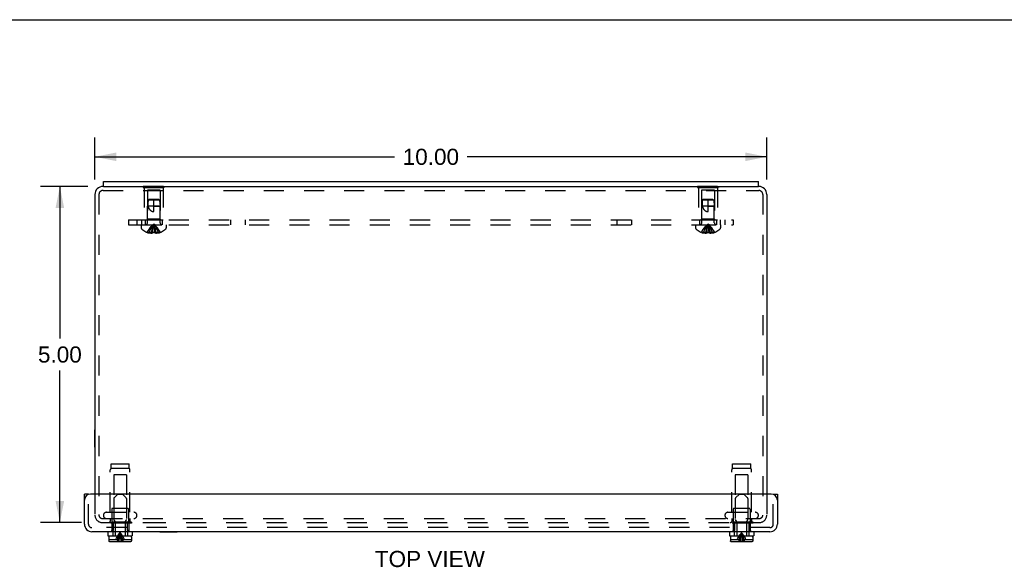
# Model space of a CAD drawing. Header units: inches. Extents: x 0 to 54.4, y 0 to 35.2.
# Tile 4 of 5: x 12.5 to 27.2, y 27.1 to 35.2. Entities that reach past the tile are written whole.
import ezdxf

# ---------------------------------------------------------------- set-up
doc = ezdxf.new("R2010")
doc.units = ezdxf.units.IN
doc.header["$LTSCALE"] = 2.992
doc.header["$MEASUREMENT"] = 0
doc.linetypes.add('HIDDEN', pattern=[0.2, 0.1, -0.1])
doc.layers.get('0').update_dxf_attribs({"linetype": 'CONTINUOUS'})
for name, color, linetype in [('DEFAULT_2', 8, 'HIDDEN'), ('DIMENSIONS', 7, 'CONTINUOUS'), ('DOOR_ASSEMBLY', 7, 'CONTINUOUS'), ('SUBPANEL', 7, 'CONTINUOUS')]:
    doc.layers.add(name, color=color, linetype=linetype)
doc.styles.get("Standard").update_dxf_attribs({"font": 'arial.ttf'})
doc.dimstyles.new('DIMSTYLE_1', dxfattribs={"dimtxt": 0.24, "dimasz": 0.32, "dimexe": 0.09, "dimexo": 0.07, "dimgap": 0.0375, "dimtad": 0, "dimtih": 1, "dimtoh": 1, "dimzin": 4, "dimdsep": 46, "dimtxsty": 'Standard', "dimblk": '_FILLED', "dimblk1": '_FILLED', "dimblk2": '_FILLED', "dimcen": 0.09, "dimadec": 3, "dimazin": 1, "dimtfac": 1, "dimtdec": 3, "dimtofl": 0, "dimtmove": 0, "dimatfit": 3, "dimldrblk": '_FILLED', "dimfxl": 0, "dimtolj": 1, "dimtzin": 4, "dimarcsym": 0})

# ---------------------------------------------------------------- blocks, each defined once
blk = doc.blocks.new('_FILLED')
at = {"color": 0, "linetype": 'ByBlock'}
blk.add_solid([(0, 0), (-1, 0.2), (-1, -0.2)], dxfattribs=at)
blk = doc.blocks.new('*D8')
at = {"layer": 'DIMENSIONS', "color": 2, "linetype": 'Continuous'}
for p, q in [((13.665, 32.824), (13.665, 33.449)), ((23.665, 32.824), (23.665, 33.449)), ((13.665, 33.161), (18.126, 33.161)), ((23.665, 33.161), (19.205, 33.161))]:
    blk.add_line(p, q, dxfattribs=at)
at = {"layer": 'DIMENSIONS', "color": 2, "linetype": 'Continuous', "xscale": 0.32, "yscale": 0.32, "zscale": 0.32, "rotation": 180}
blk.add_blockref('_FILLED', (13.665, 33.161), dxfattribs=at)
at = {"layer": 'DIMENSIONS', "color": 2, "linetype": 'Continuous', "xscale": 0.32, "yscale": 0.32, "zscale": 0.32}
blk.add_blockref('_FILLED', (23.665, 33.161), dxfattribs=at)
at = {"layer": 'DIMENSIONS', "color": 2, "linetype": 'Continuous', "insert": (18.665, 33.281), "char_height": 0.24, "width": 0.83866, "attachment_point": 2, "line_spacing_factor": 0.9}
blk.add_mtext('10.00', dxfattribs=at)
blk = doc.blocks.new('*D9')
at = {"layer": 'DIMENSIONS', "color": 2, "linetype": 'Continuous'}
for p, q in [((13.561, 32.72), (12.855, 32.72)), ((13.143, 32.72), (13.143, 30.46)), ((13.143, 27.72), (13.143, 29.98)), ((13.463, 27.72), (12.855, 27.72))]:
    blk.add_line(p, q, dxfattribs=at)
at = {"layer": 'DIMENSIONS', "color": 2, "linetype": 'Continuous', "xscale": 0.32, "yscale": 0.32, "zscale": 0.32}
for p, rotation in [((13.143, 32.72), 90), ((13.143, 27.72), 270)]:
    blk.add_blockref('_FILLED', p, dxfattribs=dict(at, rotation=rotation))
at = {"layer": 'DIMENSIONS', "color": 2, "linetype": 'Continuous', "insert": (13.143, 30.34), "char_height": 0.24, "width": 0.65219, "attachment_point": 2, "line_spacing_factor": 0.9}
blk.add_mtext('5.00', dxfattribs=at)

msp = doc.modelspace()

# ---------------------------------------------------------------- linework, layer by layer
at = {"color": 7, "linetype": 'Continuous'}
for p, q in [((0, 35.2), (54.4, 35.2)), ((13.79, 32.72), (13.79, 32.795)), ((13.79, 32.72), (23.54, 32.72)), ((23.54, 32.72), (23.54, 32.795)), ((13.661, 28.842), (13.661, 29.098)), ((13.661, 29.098), (13.665, 29.098)), ((13.661, 28.842), (13.665, 28.842))]:
    msp.add_line(p, q, dxfattribs=at)
at = {"color": 3, "linetype": 'Continuous'}
for p, q in [((13.79, 32.72), (13.785, 32.72)), ((13.79, 32.795), (23.54, 32.795)), ((23.545, 32.72), (23.54, 32.72)), ((13.665, 32.6), (13.665, 28.145)), ((23.665, 32.6), (23.665, 28.145))]:
    msp.add_line(p, q, dxfattribs=at)
for centre, start, end in [((13.785, 32.6), 90, 180), ((23.545, 32.6), 0, 90)]:
    msp.add_arc(centre, 0.12, start, end, dxfattribs=at)
at = {"layer": 'DEFAULT_2', "color": 8, "linetype": 'HIDDEN'}
for p, q in [((14.384, 32.725), (14.384, 32.704)), ((14.384, 32.725), (14.696, 32.725)), ((14.384, 32.704), (14.696, 32.704)), ((14.4, 32.704), (14.4, 32.225)), ((14.54, 32.725), (14.54, 32.704)), ((14.68, 32.704), (14.68, 32.225)), ((14.696, 32.725), (14.696, 32.704)), ((22.634, 32.725), (22.946, 32.725)), ((22.634, 32.725), (22.634, 32.704)), ((22.634, 32.704), (22.946, 32.704)), ((22.65, 32.704), (22.65, 32.225)), ((22.79, 32.725), (22.79, 32.704)), ((22.93, 32.704), (22.93, 32.225)), ((22.946, 32.725), (22.946, 32.704)), ((13.725, 32.6), (13.725, 27.842)), ((13.785, 32.66), (23.545, 32.66)), ((14.445, 32.663), (14.445, 32.235)), ((14.635, 32.663), (14.445, 32.663)), ((14.635, 32.663), (14.635, 32.235)), ((22.885, 32.663), (22.695, 32.663)), ((22.695, 32.663), (22.695, 32.235)), ((22.885, 32.663), (22.885, 32.235)), ((23.605, 32.6), (23.605, 27.842)), ((14.455, 32.515), (14.446, 32.425)), ((14.446, 32.178), (14.446, 32.425)), ((14.634, 32.425), (14.446, 32.425)), ((14.466, 32.525), (14.455, 32.515)), ((14.625, 32.515), (14.455, 32.515)), ((14.456, 32.515), (14.461, 32.52)), ((14.461, 32.52), (14.466, 32.525)), ((14.614, 32.525), (14.466, 32.525)), ((14.54, 32.345), (14.54, 32.525)), ((14.54, 32.425), (14.634, 32.425)), ((14.614, 32.525), (14.625, 32.515)), ((14.625, 32.515), (14.634, 32.425)), ((14.634, 32.178), (14.634, 32.425)), ((22.705, 32.515), (22.696, 32.425)), ((22.884, 32.425), (22.696, 32.425)), ((22.696, 32.178), (22.696, 32.425)), ((22.716, 32.525), (22.705, 32.515)), ((22.875, 32.515), (22.705, 32.515)), ((22.706, 32.515), (22.711, 32.52)), ((22.711, 32.52), (22.716, 32.525)), ((22.864, 32.525), (22.716, 32.525)), ((22.79, 32.345), (22.79, 32.525)), ((22.79, 32.425), (22.884, 32.425)), ((22.864, 32.525), (22.875, 32.515)), ((22.875, 32.515), (22.884, 32.425)), ((22.884, 32.178), (22.884, 32.425)), ((14.354, 32.15), (14.354, 32.104)), ((14.354, 32.15), (14.727, 32.15)), ((14.4, 32.225), (14.68, 32.225)), ((14.445, 32.235), (14.435, 32.225)), ((14.635, 32.235), (14.445, 32.235)), ((14.549, 32.102), (14.546, 32.122)), ((14.551, 32.081), (14.549, 32.102)), ((14.635, 32.235), (14.645, 32.225)), ((14.727, 32.15), (14.727, 32.104)), ((22.604, 32.15), (22.977, 32.15)), ((22.604, 32.15), (22.604, 32.104)), ((22.65, 32.225), (22.93, 32.225)), ((22.695, 32.235), (22.685, 32.225)), ((22.885, 32.235), (22.695, 32.235)), ((22.799, 32.102), (22.796, 32.122)), ((22.801, 32.081), (22.799, 32.102)), ((22.885, 32.235), (22.895, 32.225)), ((22.977, 32.15), (22.977, 32.104)), ((14.441, 32.037), (14.441, 32.037)), ((14.441, 32.037), (14.442, 32.037)), ((14.525, 32.037), (14.442, 32.037)), ((14.472, 32.037), (14.472, 32.027)), ((14.506, 32.037), (14.506, 32.022)), ((14.525, 32.037), (14.527, 32.059)), ((14.525, 32.037), (14.525, 32.037)), ((14.525, 32.037), (14.525, 32.027)), ((14.554, 32.059), (14.551, 32.081)), ((14.556, 32.037), (14.554, 32.059)), ((14.556, 32.037), (14.556, 32.037)), ((14.556, 32.037), (14.556, 32.027)), ((14.639, 32.037), (14.556, 32.037)), ((14.575, 32.037), (14.575, 32.022)), ((14.609, 32.037), (14.609, 32.027)), ((14.639, 32.037), (14.64, 32.037)), ((14.64, 32.037), (14.64, 32.037)), ((22.691, 32.037), (22.691, 32.037)), ((22.692, 32.037), (22.691, 32.037)), ((22.775, 32.037), (22.692, 32.037)), ((22.722, 32.037), (22.722, 32.027)), ((22.756, 32.037), (22.756, 32.022)), ((22.775, 32.037), (22.777, 32.059)), ((22.775, 32.037), (22.775, 32.037)), ((22.775, 32.037), (22.775, 32.027)), ((22.804, 32.059), (22.801, 32.081)), ((22.806, 32.037), (22.804, 32.059)), ((22.889, 32.037), (22.806, 32.037)), ((22.806, 32.037), (22.806, 32.037)), ((22.806, 32.037), (22.806, 32.027)), ((22.825, 32.037), (22.825, 32.022)), ((22.859, 32.037), (22.859, 32.027)), ((22.89, 32.037), (22.889, 32.037)), ((22.89, 32.037), (22.89, 32.037)), ((13.905, 28.524), (13.905, 28.593)), ((13.905, 28.593), (14.175, 28.593)), ((14.175, 28.524), (14.175, 28.593)), ((23.155, 28.593), (23.425, 28.593)), ((23.155, 28.524), (23.155, 28.593)), ((23.425, 28.524), (23.425, 28.593)), ((13.894, 27.873), (13.894, 28.506)), ((14.175, 28.524), (13.905, 28.524)), ((14.186, 27.873), (14.186, 28.506)), ((23.144, 27.873), (23.144, 28.506)), ((23.425, 28.524), (23.155, 28.524)), ((23.436, 27.873), (23.436, 28.506)), ((13.945, 28.43), (13.945, 27.93)), ((14.135, 28.43), (13.945, 28.43)), ((14.135, 28.43), (14.135, 27.93)), ((23.385, 28.43), (23.195, 28.43)), ((23.195, 28.43), (23.195, 27.93)), ((23.385, 28.43), (23.385, 27.93)), ((13.665, 28.145), (13.665, 27.832)), ((23.665, 28.145), (23.665, 27.842)), ((13.837, 27.873), (14.244, 27.873)), ((13.915, 27.92), (13.915, 27.71)), ((14.155, 27.93), (13.925, 27.93)), ((14.165, 27.92), (14.165, 27.71)), ((23.087, 27.873), (23.494, 27.873)), ((23.165, 27.92), (23.165, 27.71)), ((23.405, 27.93), (23.175, 27.93)), ((23.415, 27.92), (23.415, 27.71)), ((13.725, 27.842), (13.725, 27.832)), ((13.777, 27.78), (23.558, 27.78)), ((13.777, 27.72), (14.422, 27.72)), ((13.87, 27.728), (13.87, 27.71)), ((14.21, 27.728), (13.87, 27.728)), ((14.21, 27.71), (13.87, 27.71)), ((13.894, 27.78), (13.894, 27.738)), ((14.186, 27.78), (14.186, 27.738)), ((14.21, 27.728), (14.21, 27.71)), ((14.422, 27.72), (23.558, 27.72)), ((23.46, 27.728), (23.12, 27.728)), ((23.12, 27.728), (23.12, 27.71)), ((23.46, 27.71), (23.12, 27.71)), ((23.144, 27.78), (23.144, 27.738)), ((23.436, 27.78), (23.436, 27.738)), ((23.46, 27.728), (23.46, 27.71))]:
    msp.add_line(p, q, dxfattribs=at)
for points in [[(14.456, 32.515), (14.455, 32.504), (14.454, 32.492), (14.453, 32.48), (14.453, 32.469), (14.453, 32.457), (14.454, 32.446), (14.455, 32.435), (14.456, 32.425)], [(14.456, 32.425), (14.458, 32.418), (14.461, 32.411), (14.463, 32.405), (14.466, 32.399), (14.469, 32.393), (14.472, 32.388), (14.475, 32.383), (14.478, 32.379), (14.481, 32.375), (14.484, 32.371), (14.487, 32.368), (14.49, 32.365), (14.493, 32.362), (14.496, 32.36), (14.5, 32.358), (14.503, 32.356), (14.506, 32.354), (14.51, 32.352), (14.513, 32.351), (14.517, 32.349), (14.521, 32.348), (14.524, 32.347), (14.528, 32.346), (14.532, 32.346), (14.536, 32.345), (14.54, 32.345)], [(22.706, 32.515), (22.705, 32.504), (22.704, 32.492), (22.703, 32.48), (22.703, 32.469), (22.703, 32.457), (22.704, 32.446), (22.705, 32.435), (22.706, 32.425)], [(22.706, 32.425), (22.708, 32.418), (22.711, 32.411), (22.713, 32.405), (22.716, 32.399), (22.719, 32.393), (22.722, 32.388), (22.725, 32.383), (22.728, 32.379), (22.731, 32.375), (22.734, 32.371), (22.737, 32.368), (22.74, 32.365), (22.743, 32.362), (22.746, 32.36), (22.75, 32.358), (22.753, 32.356), (22.756, 32.354), (22.76, 32.352), (22.763, 32.351), (22.767, 32.349), (22.771, 32.348), (22.774, 32.347), (22.778, 32.346), (22.782, 32.346), (22.786, 32.345), (22.79, 32.345)], [(14.441, 32.037), (14.455, 32.059), (14.47, 32.081), (14.486, 32.102), (14.503, 32.122), (14.521, 32.142), (14.54, 32.161)], [(14.472, 32.037), (14.481, 32.059), (14.492, 32.081), (14.503, 32.102), (14.514, 32.122), (14.527, 32.142), (14.54, 32.161)], [(14.506, 32.037), (14.51, 32.059), (14.516, 32.081), (14.521, 32.102), (14.527, 32.122), (14.534, 32.142), (14.54, 32.161)], [(14.527, 32.059), (14.529, 32.081), (14.532, 32.102), (14.535, 32.122), (14.537, 32.142), (14.54, 32.161)], [(14.529, 32.081), (14.532, 32.102), (14.535, 32.122), (14.537, 32.142), (14.54, 32.161)], [(14.575, 32.037), (14.571, 32.059), (14.565, 32.081), (14.56, 32.102), (14.554, 32.122), (14.547, 32.142), (14.54, 32.161)], [(14.546, 32.122), (14.543, 32.142), (14.54, 32.161)], [(14.546, 32.122), (14.543, 32.142), (14.54, 32.161)], [(14.609, 32.037), (14.599, 32.059), (14.589, 32.081), (14.578, 32.102), (14.566, 32.122), (14.554, 32.142), (14.54, 32.161)], [(14.64, 32.037), (14.626, 32.059), (14.611, 32.081), (14.595, 32.102), (14.578, 32.122), (14.56, 32.142), (14.54, 32.161)], [(22.691, 32.037), (22.705, 32.059), (22.72, 32.081), (22.736, 32.102), (22.753, 32.122), (22.771, 32.142), (22.79, 32.161)], [(22.722, 32.037), (22.731, 32.059), (22.742, 32.081), (22.753, 32.102), (22.764, 32.122), (22.777, 32.142), (22.79, 32.161)], [(22.756, 32.037), (22.76, 32.059), (22.766, 32.081), (22.771, 32.102), (22.777, 32.122), (22.784, 32.142), (22.79, 32.161)], [(22.777, 32.059), (22.779, 32.081), (22.782, 32.102), (22.785, 32.122), (22.787, 32.142), (22.79, 32.161)], [(22.779, 32.081), (22.782, 32.102), (22.785, 32.122), (22.787, 32.142), (22.79, 32.161)], [(22.89, 32.037), (22.876, 32.059), (22.861, 32.081), (22.845, 32.102), (22.828, 32.122), (22.81, 32.142), (22.79, 32.161)], [(22.859, 32.037), (22.849, 32.059), (22.839, 32.081), (22.828, 32.102), (22.816, 32.122), (22.804, 32.142), (22.79, 32.161)], [(22.825, 32.037), (22.821, 32.059), (22.815, 32.081), (22.81, 32.102), (22.804, 32.122), (22.797, 32.142), (22.79, 32.161)], [(22.796, 32.122), (22.793, 32.142), (22.79, 32.161)], [(22.796, 32.122), (22.793, 32.142), (22.79, 32.161)], [(14.506, 32.022), (14.502, 32.022), (14.497, 32.023), (14.493, 32.023), (14.489, 32.024), (14.485, 32.024), (14.481, 32.025), (14.476, 32.026), (14.472, 32.027)], [(14.525, 32.027), (14.523, 32.026), (14.52, 32.025), (14.518, 32.024), (14.515, 32.024), (14.513, 32.023), (14.51, 32.023), (14.508, 32.022), (14.506, 32.022)], [(14.556, 32.037), (14.551, 32.037), (14.546, 32.037), (14.54, 32.037), (14.535, 32.037), (14.53, 32.037), (14.525, 32.037)], [(14.575, 32.022), (14.573, 32.022), (14.571, 32.023), (14.568, 32.023), (14.566, 32.024), (14.563, 32.024), (14.561, 32.025), (14.558, 32.026), (14.556, 32.027)], [(14.609, 32.027), (14.604, 32.026), (14.6, 32.025), (14.596, 32.024), (14.592, 32.024), (14.587, 32.023), (14.583, 32.023), (14.579, 32.022), (14.575, 32.022)], [(22.756, 32.022), (22.752, 32.022), (22.747, 32.023), (22.743, 32.023), (22.739, 32.024), (22.735, 32.024), (22.731, 32.025), (22.726, 32.026), (22.722, 32.027)], [(22.775, 32.027), (22.773, 32.026), (22.77, 32.025), (22.768, 32.024), (22.765, 32.024), (22.763, 32.023), (22.76, 32.023), (22.758, 32.022), (22.756, 32.022)], [(22.785, 32.037), (22.78, 32.037), (22.775, 32.037)], [(22.785, 32.037), (22.79, 32.037), (22.796, 32.037), (22.801, 32.037), (22.806, 32.037)], [(22.825, 32.022), (22.823, 32.022), (22.821, 32.023), (22.818, 32.023), (22.816, 32.024), (22.813, 32.024), (22.811, 32.025), (22.808, 32.026), (22.806, 32.027)], [(22.859, 32.027), (22.854, 32.026), (22.85, 32.025), (22.846, 32.024), (22.842, 32.024), (22.837, 32.023), (22.833, 32.023), (22.829, 32.022), (22.825, 32.022)]]:
    msp.add_lwpolyline(points, dxfattribs=at)
for centre, radius, start, end in [((13.785, 32.6), 0.06, 90, 180), ((23.545, 32.6), 0.06, 0, 90), ((14.374, 32.104), 0.02, 180, 226.4862), ((14.418, 32.178), 0.0282, 270, 360), ((14.663, 32.178), 0.0282, 180, 270), ((14.707, 32.104), 0.02, 313.5138, 360), ((22.624, 32.104), 0.02, 180, 226.4862), ((22.668, 32.178), 0.0282, 270, 360), ((22.913, 32.178), 0.0282, 180, 270), ((22.957, 32.104), 0.02, 313.5138, 360), ((14.54, 32.279), 0.262, 226.4862, 247.6643), ((14.54, 32.279), 0.261, 247.9106, 254.8059), ((14.54, 32.279), 0.261, 285.1941, 292.0894), ((14.54, 32.279), 0.262, 292.3357, 313.5138), ((22.79, 32.279), 0.262, 226.4862, 247.6643), ((22.79, 32.279), 0.261, 247.9106, 254.8059), ((22.79, 32.279), 0.261, 285.1941, 292.0894), ((22.79, 32.279), 0.262, 292.3357, 313.5138), ((13.914, 28.506), 0.02, 116.7437, 180), ((14.166, 28.506), 0.02, 0, 63.2563), ((23.164, 28.506), 0.02, 116.7437, 180), ((23.416, 28.506), 0.02, 0, 63.2563), ((13.837, 27.827), 0.0462, 90, 270), ((13.925, 27.92), 0.01, 90, 180), ((14.155, 27.92), 0.01, 0, 90), ((14.244, 27.827), 0.0462, 270, 90), ((23.087, 27.827), 0.0462, 90, 270), ((23.175, 27.92), 0.01, 90, 180), ((23.405, 27.92), 0.01, 0, 90), ((23.494, 27.827), 0.0462, 270, 90), ((13.777, 27.832), 0.112, 180, 270), ((13.777, 27.832), 0.052, 180, 270), ((13.884, 27.738), 0.01, 270, 360), ((14.196, 27.738), 0.01, 180, 270), ((23.134, 27.738), 0.01, 270, 360), ((23.446, 27.738), 0.01, 180, 270), ((23.553, 27.832), 0.112, 270, 360), ((23.553, 27.832), 0.052, 270, 360)]:
    msp.add_arc(centre, radius, start, end, dxfattribs=at)
at = {"layer": 'DOOR_ASSEMBLY', "color": 3, "linetype": 'Continuous'}
for p, q in [((13.509, 27.697), (13.509, 28.145)), ((23.732, 28.145), (13.599, 28.145)), ((23.822, 28.145), (23.822, 27.697)), ((23.71, 27.585), (13.621, 27.585))]:
    msp.add_line(p, q, dxfattribs=at)
at = {"layer": 'DOOR_ASSEMBLY', "color": 7, "linetype": 'Continuous'}
for p, q in [((13.569, 28.145), (13.509, 28.145)), ((13.569, 28.145), (13.569, 28.14)), ((23.762, 28.145), (23.822, 28.145)), ((23.762, 28.14), (23.762, 28.145)), ((13.859, 27.585), (13.859, 27.523)), ((14.221, 27.585), (14.221, 27.523)), ((14.631, 27.581), (14.631, 27.585)), ((14.631, 27.581), (14.887, 27.581)), ((14.887, 27.581), (14.887, 27.585)), ((23.109, 27.585), (23.109, 27.523)), ((23.471, 27.585), (23.471, 27.523)), ((13.859, 27.523), (14.221, 27.523)), ((13.873, 27.503), (13.873, 27.468)), ((13.874, 27.468), (13.873, 27.468)), ((13.874, 27.468), (13.874, 27.45)), ((14.192, 27.518), (13.888, 27.518)), ((14.192, 27.435), (13.889, 27.435)), ((13.967, 27.523), (13.967, 27.518)), ((14.113, 27.523), (14.113, 27.518)), ((14.207, 27.503), (14.207, 27.468)), ((14.207, 27.468), (14.207, 27.45)), ((14.207, 27.468), (14.207, 27.468)), ((23.109, 27.523), (23.471, 27.523)), ((23.123, 27.503), (23.123, 27.468)), ((23.124, 27.468), (23.123, 27.468)), ((23.124, 27.468), (23.124, 27.45)), ((23.442, 27.518), (23.138, 27.518)), ((23.442, 27.435), (23.139, 27.435)), ((23.217, 27.523), (23.217, 27.518)), ((23.363, 27.523), (23.363, 27.518)), ((23.457, 27.503), (23.457, 27.468)), ((23.457, 27.468), (23.457, 27.468)), ((23.457, 27.468), (23.457, 27.45))]:
    msp.add_line(p, q, dxfattribs=at)
at = {"layer": 'DOOR_ASSEMBLY', "color": 8, "linetype": 'HIDDEN'}
for p, q in [((13.569, 27.697), (13.569, 28.14)), ((14.007, 28.145), (13.951, 28.088)), ((14.007, 28.145), (14.073, 28.145)), ((14.073, 28.145), (14.13, 28.088)), ((23.257, 28.145), (23.201, 28.088)), ((23.257, 28.145), (23.323, 28.145)), ((23.323, 28.145), (23.38, 28.088)), ((23.762, 27.697), (23.762, 28.14)), ((13.946, 28.078), (13.946, 27.764)), ((14.134, 28.078), (14.134, 27.764)), ((23.196, 28.078), (23.196, 27.764)), ((23.384, 28.078), (23.384, 27.764)), ((13.912, 27.722), (13.901, 27.71)), ((14.18, 27.71), (13.901, 27.71)), ((13.92, 27.729), (13.912, 27.722)), ((13.914, 27.71), (13.914, 27.603)), ((13.92, 27.729), (13.924, 27.733)), ((13.924, 27.733), (14.157, 27.733)), ((13.935, 27.733), (13.935, 27.603)), ((13.963, 27.741), (13.951, 27.753)), ((13.967, 27.731), (13.967, 27.523)), ((14.113, 27.731), (14.113, 27.523)), ((14.118, 27.741), (14.13, 27.753)), ((14.146, 27.733), (14.146, 27.603)), ((14.165, 27.726), (14.157, 27.733)), ((14.17, 27.72), (14.165, 27.726)), ((14.167, 27.71), (14.167, 27.603)), ((14.17, 27.72), (14.18, 27.71)), ((23.162, 27.722), (23.151, 27.71)), ((23.43, 27.71), (23.151, 27.71)), ((23.17, 27.729), (23.162, 27.722)), ((23.164, 27.71), (23.164, 27.603)), ((23.17, 27.729), (23.174, 27.733)), ((23.174, 27.733), (23.407, 27.733)), ((23.185, 27.733), (23.185, 27.603)), ((23.213, 27.741), (23.201, 27.753)), ((23.217, 27.731), (23.217, 27.523)), ((23.363, 27.731), (23.363, 27.523)), ((23.368, 27.741), (23.38, 27.753)), ((23.396, 27.733), (23.396, 27.603)), ((23.415, 27.726), (23.407, 27.733)), ((23.418, 27.722), (23.415, 27.726)), ((23.417, 27.71), (23.417, 27.603)), ((23.418, 27.722), (23.43, 27.71)), ((23.71, 27.645), (13.621, 27.645)), ((13.91, 27.603), (13.91, 27.585)), ((13.935, 27.603), (13.91, 27.603)), ((13.93, 27.603), (13.93, 27.523)), ((14.17, 27.603), (14.146, 27.603)), ((14.15, 27.603), (14.15, 27.523)), ((14.17, 27.603), (14.17, 27.585)), ((23.185, 27.603), (23.16, 27.603)), ((23.16, 27.603), (23.16, 27.585)), ((23.18, 27.603), (23.18, 27.523)), ((23.42, 27.603), (23.396, 27.603)), ((23.4, 27.603), (23.4, 27.523)), ((23.42, 27.603), (23.42, 27.585)), ((13.874, 27.468), (14.008, 27.468)), ((13.874, 27.448), (13.875, 27.447)), ((13.875, 27.444), (13.875, 27.444)), ((13.876, 27.443), (13.876, 27.443)), ((13.877, 27.441), (13.877, 27.441)), ((13.878, 27.44), (13.878, 27.44)), ((13.879, 27.439), (13.879, 27.439)), ((13.88, 27.438), (13.88, 27.438)), ((13.881, 27.437), (13.881, 27.437)), ((13.882, 27.437), (13.882, 27.437)), ((13.884, 27.436), (13.884, 27.436)), ((13.995, 27.503), (14.005, 27.521)), ((14.073, 27.468), (14.207, 27.468)), ((14.086, 27.503), (14.076, 27.521)), ((14.193, 27.435), (14.194, 27.435)), ((14.197, 27.436), (14.197, 27.436)), ((14.199, 27.437), (14.199, 27.437)), ((14.2, 27.437), (14.2, 27.437)), ((14.201, 27.438), (14.201, 27.438)), ((14.202, 27.439), (14.202, 27.439)), ((14.203, 27.44), (14.203, 27.44)), ((14.204, 27.441), (14.204, 27.441)), ((14.205, 27.444), (14.205, 27.444)), ((14.205, 27.443), (14.205, 27.443)), ((23.124, 27.468), (23.258, 27.468)), ((23.124, 27.448), (23.125, 27.447)), ((23.125, 27.444), (23.125, 27.444)), ((23.126, 27.443), (23.126, 27.443)), ((23.127, 27.441), (23.127, 27.441)), ((23.128, 27.44), (23.128, 27.44)), ((23.129, 27.439), (23.129, 27.439)), ((23.13, 27.438), (23.13, 27.438)), ((23.131, 27.437), (23.131, 27.437)), ((23.132, 27.437), (23.132, 27.437)), ((23.134, 27.436), (23.134, 27.436)), ((23.138, 27.435), (23.138, 27.435)), ((23.245, 27.503), (23.255, 27.521)), ((23.323, 27.468), (23.457, 27.468)), ((23.336, 27.503), (23.326, 27.521)), ((23.443, 27.435), (23.444, 27.435)), ((23.447, 27.436), (23.447, 27.436)), ((23.449, 27.437), (23.449, 27.437)), ((23.45, 27.437), (23.45, 27.437)), ((23.451, 27.438), (23.451, 27.438)), ((23.452, 27.439), (23.452, 27.439)), ((23.453, 27.44), (23.453, 27.44)), ((23.454, 27.441), (23.454, 27.441)), ((23.455, 27.444), (23.455, 27.444)), ((23.455, 27.443), (23.455, 27.443)), ((23.457, 27.448), (23.457, 27.448))]:
    msp.add_line(p, q, dxfattribs=at)
for points in [[(14.002, 27.468), (14.008, 27.486), (14.014, 27.503), (14.02, 27.521), (14.026, 27.538), (14.033, 27.555), (14.04, 27.572)], [(14.005, 27.521), (14.016, 27.538), (14.028, 27.555), (14.04, 27.572)], [(14.013, 27.435), (14.016, 27.459), (14.021, 27.482), (14.025, 27.505), (14.03, 27.528), (14.035, 27.55), (14.04, 27.572)], [(14.031, 27.505), (14.034, 27.528), (14.037, 27.55), (14.04, 27.572)], [(14.076, 27.521), (14.064, 27.538), (14.053, 27.555), (14.04, 27.572)], [(14.078, 27.468), (14.073, 27.486), (14.067, 27.503), (14.061, 27.521), (14.055, 27.538), (14.048, 27.555), (14.04, 27.572)], [(14.068, 27.435), (14.064, 27.459), (14.06, 27.482), (14.056, 27.505), (14.051, 27.528), (14.046, 27.55), (14.04, 27.572)], [(14.05, 27.505), (14.047, 27.528), (14.044, 27.55), (14.04, 27.572)], [(23.252, 27.468), (23.258, 27.486), (23.264, 27.503), (23.27, 27.521), (23.276, 27.538), (23.283, 27.555), (23.29, 27.572)], [(23.255, 27.521), (23.266, 27.538), (23.278, 27.555), (23.29, 27.572)], [(23.263, 27.435), (23.266, 27.459), (23.271, 27.482), (23.275, 27.505), (23.28, 27.528), (23.285, 27.55), (23.29, 27.572)], [(23.281, 27.505), (23.284, 27.528), (23.287, 27.55), (23.29, 27.572)], [(23.326, 27.521), (23.314, 27.538), (23.303, 27.555), (23.29, 27.572)], [(23.317, 27.503), (23.311, 27.521), (23.305, 27.538), (23.298, 27.555), (23.29, 27.572)], [(23.318, 27.435), (23.314, 27.459), (23.31, 27.482), (23.306, 27.505), (23.301, 27.528), (23.296, 27.55), (23.29, 27.572)], [(23.3, 27.505), (23.297, 27.528), (23.294, 27.55), (23.29, 27.572)], [(13.976, 27.468), (13.985, 27.486), (13.995, 27.503)], [(14.008, 27.468), (14.005, 27.463), (14.003, 27.457), (14.001, 27.452), (13.998, 27.446), (13.996, 27.441), (13.993, 27.435)], [(14.024, 27.435), (14.026, 27.459), (14.029, 27.482), (14.031, 27.505)], [(14.057, 27.435), (14.055, 27.459), (14.052, 27.482), (14.05, 27.505)], [(14.073, 27.468), (14.075, 27.463), (14.078, 27.457), (14.08, 27.452), (14.083, 27.446), (14.085, 27.441), (14.087, 27.435)], [(14.105, 27.468), (14.096, 27.486), (14.086, 27.503)], [(23.226, 27.468), (23.235, 27.486), (23.245, 27.503)], [(23.258, 27.468), (23.255, 27.463), (23.253, 27.457), (23.251, 27.452), (23.248, 27.446), (23.246, 27.441), (23.243, 27.435)], [(23.274, 27.435), (23.276, 27.459), (23.279, 27.482), (23.281, 27.505)], [(23.307, 27.435), (23.305, 27.459), (23.302, 27.482), (23.3, 27.505)], [(23.328, 27.468), (23.323, 27.486), (23.317, 27.503)], [(23.323, 27.468), (23.325, 27.463), (23.328, 27.457), (23.33, 27.452), (23.333, 27.446), (23.335, 27.441), (23.337, 27.435)], [(23.355, 27.468), (23.346, 27.486), (23.336, 27.503)]]:
    msp.add_lwpolyline(points, dxfattribs=at)
at = {"layer": 'DOOR_ASSEMBLY', "color": 7, "linetype": 'Continuous'}
for points in [[(13.889, 27.435), (13.888, 27.435), (13.886, 27.435), (13.885, 27.435), (13.884, 27.436), (13.882, 27.437), (13.881, 27.437), (13.88, 27.438), (13.879, 27.439), (13.878, 27.44), (13.877, 27.441), (13.876, 27.443), (13.875, 27.444), (13.875, 27.445), (13.875, 27.447), (13.874, 27.448), (13.874, 27.45)], [(14.207, 27.45), (14.207, 27.448), (14.206, 27.447), (14.206, 27.445), (14.205, 27.444), (14.205, 27.443), (14.204, 27.441), (14.203, 27.44), (14.202, 27.439), (14.201, 27.438), (14.2, 27.437), (14.199, 27.437), (14.197, 27.436), (14.196, 27.435), (14.194, 27.435), (14.193, 27.435), (14.192, 27.435)], [(23.139, 27.435), (23.138, 27.435), (23.136, 27.435), (23.135, 27.435), (23.134, 27.436), (23.132, 27.437), (23.131, 27.437), (23.13, 27.438), (23.129, 27.439), (23.128, 27.44), (23.127, 27.441), (23.126, 27.443), (23.125, 27.444), (23.125, 27.445), (23.125, 27.447), (23.124, 27.448), (23.124, 27.45)], [(23.457, 27.45), (23.457, 27.448), (23.456, 27.447), (23.456, 27.445), (23.455, 27.444), (23.455, 27.443), (23.454, 27.441), (23.453, 27.44), (23.452, 27.439), (23.451, 27.438), (23.45, 27.437), (23.449, 27.437), (23.447, 27.436), (23.446, 27.435), (23.444, 27.435), (23.443, 27.435), (23.442, 27.435)]]:
    msp.add_lwpolyline(points, dxfattribs=at)
at = {"layer": 'DOOR_ASSEMBLY', "color": 3, "linetype": 'Continuous'}
for centre, radius, start, end in [((13.599, 28.055), 0.09, 90, 180), ((23.732, 28.055), 0.09, 0, 90), ((13.621, 27.697), 0.112, 180, 270), ((23.71, 27.697), 0.112, 270, 360)]:
    msp.add_arc(centre, radius, start, end, dxfattribs=at)
at = {"layer": 'DOOR_ASSEMBLY', "color": 8, "linetype": 'HIDDEN'}
for centre, radius, start, end in [((13.961, 28.078), 0.015, 135, 180), ((14.119, 28.078), 0.015, 0, 45), ((23.211, 28.078), 0.015, 135, 180), ((23.369, 28.078), 0.015, 0, 45), ((13.961, 27.764), 0.015, 180, 225), ((13.952, 27.731), 0.015, 0, 44.9999), ((14.128, 27.731), 0.015, 135.0001, 180), ((14.119, 27.764), 0.015, 315, 360), ((23.211, 27.764), 0.015, 180, 225), ((23.202, 27.731), 0.015, 0, 44.9999), ((23.378, 27.731), 0.015, 135.0001, 180), ((23.369, 27.764), 0.015, 315, 360), ((13.621, 27.697), 0.052, 180, 270), ((23.71, 27.697), 0.052, 270, 360)]:
    msp.add_arc(centre, radius, start, end, dxfattribs=at)
at = {"layer": 'DOOR_ASSEMBLY', "color": 7, "linetype": 'Continuous'}
for centre, start, end in [((13.888, 27.503), 90, 180), ((14.192, 27.503), 0, 90), ((23.138, 27.503), 90, 180), ((23.442, 27.503), 0, 90)]:
    msp.add_arc(centre, 0.015, start, end, dxfattribs=at)
at = {"layer": 'SUBPANEL', "color": 8, "linetype": 'HIDDEN'}
for p, q in [((14.165, 32.225), (14.165, 32.15)), ((14.165, 32.225), (23.165, 32.225)), ((14.165, 32.15), (23.165, 32.15)), ((14.29, 32.225), (14.29, 32.15)), ((14.359, 32.225), (14.359, 32.15)), ((14.415, 32.225), (14.415, 32.15)), ((14.665, 32.225), (14.665, 32.15)), ((15.681, 32.225), (15.681, 32.15)), ((15.899, 32.225), (15.899, 32.15)), ((21.431, 32.225), (21.431, 32.15)), ((21.649, 32.225), (21.649, 32.15)), ((22.665, 32.225), (22.665, 32.15)), ((22.915, 32.225), (22.915, 32.15)), ((22.971, 32.225), (22.971, 32.15)), ((23.04, 32.225), (23.04, 32.15)), ((23.165, 32.225), (23.165, 32.15))]:
    msp.add_line(p, q, dxfattribs=at)

# ---------------------------------------------------------------- texts
at = {"layer": 'DIMENSIONS', "color": 2, "linetype": 'Continuous', "insert": (18.65, 27.299), "char_height": 0.24, "width": 1.63539, "attachment_point": 2, "line_spacing_factor": 0.9}
msp.add_mtext('TOP VIEW', dxfattribs=at)

# ---------------------------------------------------------------- dimensions: what is measured, and where the dimension line sits
at = {"layer": 'DIMENSIONS', "color": 2, "linetype": 'Continuous'}
dim = msp.add_linear_dim(base=(23.665, 33.161), p1=(13.665, 32.754), p2=(23.665, 32.754), dimstyle='DIMSTYLE_1', dxfattribs=at)
dim.commit()
dim.dimension.update_dxf_attribs({"geometry": '*D8', "text_midpoint": (18.676, 33.16), "dimtype": 160})
dim = msp.add_linear_dim(base=(13.143, 27.72), p1=(13.631, 32.72), p2=(13.533, 27.72), angle=270, dimstyle='DIMSTYLE_1', dxfattribs=at)
dim.commit()
dim.dimension.update_dxf_attribs({"geometry": '*D9', "text_midpoint": (13.142, 30.219), "dimtype": 160})

doc.saveas('drawing.dxf')
